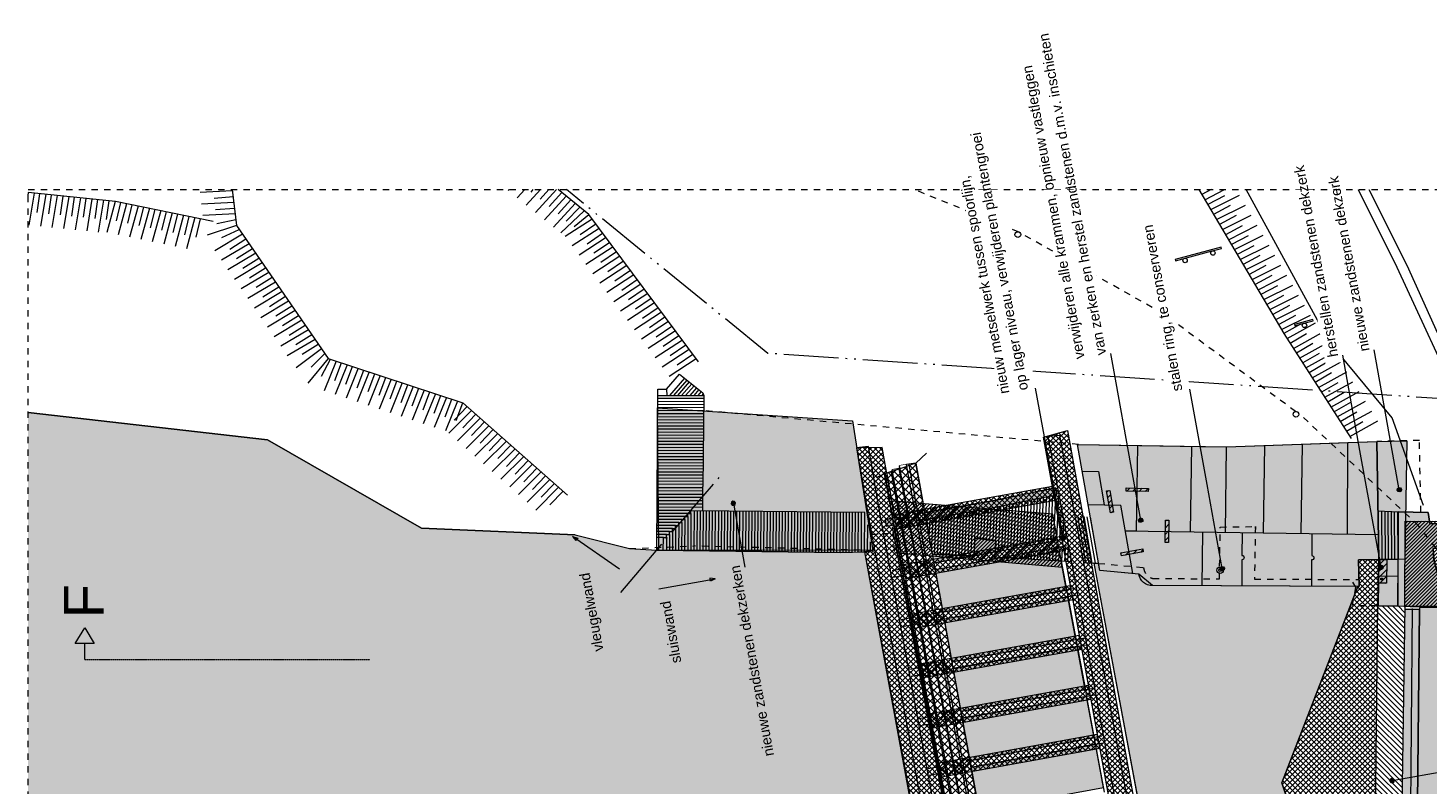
# Model space of a CAD drawing. Extents: x -251883 to 250656, y 0 to 909157.
# Tile 66 of 70: x -27250 to -5158, y 886815 to 898747. Entities that reach past the tile are written whole.
import ezdxf

# ---------------------------------------------------------------- set-up
doc = ezdxf.new("R2010")
doc.units = 0
doc.header["$MEASUREMENT"] = 0
for name, pattern in [('@L07DS2b', [6.3, 4, -1, 0.3, -1]), ('DASHDOT', [1250, 1000, -112.5, 25, -112.5]), ('DASHED', [200, 100, -100]), ('DIVIDE', [1250, 862.5, -112.5, 25, -112.5, 25, -112.5])]:
    doc.linetypes.add(name, pattern=pattern)
for name, color, linetype in [('A-0019-AFDEKVLAK', 1, 'Continuous'), ('A-0070-SYMBOOL', 8, 'Continuous'), ('A-0074--', 11, 'Continuous'), ('A-1100-TXT+MT-SO', 7, 'Continuous')]:
    doc.layers.add(name, color=color, linetype=linetype)
pattern_1 = [(45, (0, 0), (-28.284271, 28.284271), [])]
pattern_2 = [(45, (0, 0), (-49.497475, 49.497475), [])]
pattern_3 = [(45, (0, 0), (-42.426407, 42.426407), []), (135, (0, 0), (-42.426407, -42.426407), [])]

# ---------------------------------------------------------------- blocks, each defined once
blk = doc.blocks.new('M-MAATREGELEN_470')
at = {"linetype": 'Continuous', "lineweight": 5}
for color, points in [(111, [(-153904, 108524), (-159060, 108524), (-159060, 126005), (-155278, 125573), (-152849, 124179), (-150427, 124076), (-149570, 123858), (-149137, 123832), (-146232, 123798), (-145859, 123805), (-144483, 116415), (-145236, 116311), (-145189, 115926), (-145526, 115877), (-145580, 116259), (-148394, 115862), (-148414, 116001), (-148681, 115964), (-148792, 115808), (-149304, 115735), (-153031, 110030)]), (254, [(-145728, 123826), (-149105, 123832), (-149124, 126080), (-146049, 125876)]), (254, [(-137332, 123692), (-137745, 123686), (-137776, 125550), (-137304, 125558)]), (254, [(-145519, 124211), (-145534, 124320), (-143809, 124620), (-142838, 124818), (-142823, 124709), (-143105, 124655), (-143794, 124511)]), (254, [(-136884, 123862), (-136874, 123687), (-136677, 122927), (-137445, 122949), (-137439, 124440), (-136963, 124428), (-136939, 124257), (-135731, 124228), (-135645, 123863)]), (111, [(-144131, 123745), (-144119, 124021), (-143785, 123982), (-143793, 123807)]), (111, [(-144765, 123629), (-144790, 123768), (-144146, 123742)]), (111, [(-139276, 120164), (-138269, 117156), (-138223, 117014), (-138262, 116938), (-138698, 116933), (-140373, 116958), (-140977, 116967), (-140997, 116960), (-142239, 123629), (-142167, 123625), (-142147, 123512), (-141641, 123466), (-141530, 123455), (-141314, 123277), (-138076, 123260)]), (8, [(-137745, 123686), (-137439, 123690), (-137442, 122947), (-137760, 122954)]), (254, [(-137157, 117294), (-137415, 117294), (-137336, 122899), (-137104, 122896)]), (111, [(-137104, 122924), (-136677, 122927), (-135474, 117299), (-137157, 117294), (-137104, 122896)])]:
    blk.add_hatch(color=color, dxfattribs=at).paths.add_polyline_path(points, flags=0)
h = blk.add_hatch(dxfattribs=at)
h.set_pattern_fill('@AV093', color=154, style=0, pattern_type=0)
h.set_pattern_definition(pattern_2)
h.paths.add_polyline_path([(-141978, 124424), (-142040, 124769), (-141990, 124778), (-141928, 124433)], flags=0)
h = blk.add_hatch(dxfattribs=at)
h.set_pattern_fill('@AV093', color=154, style=0, pattern_type=0)
h.set_pattern_definition(pattern_2)
h.paths.add_polyline_path([(-141381, 124759), (-141731, 124765), (-141730, 124815), (-141380, 124809)], flags=0)
h = blk.add_hatch(dxfattribs=at)
h.set_pattern_fill('@AV093', color=154, style=0, pattern_type=0)
h.set_pattern_definition(pattern_2)
h.paths.add_polyline_path([(-141059, 124305), (-141064, 123955), (-141114, 123955), (-141109, 124305)], flags=0)
h = blk.add_hatch(dxfattribs=at)
h.set_pattern_fill('@AV106', color=231, style=0, pattern_type=0)
h.set_pattern_definition(pattern_1)
h.paths.add_polyline_path([(-137335, 122949), (-137330, 124292), (-124822, 124238), (-124825, 122895)], flags=0)
h = blk.add_hatch(dxfattribs=at)
h.set_pattern_fill('@AV093', color=154, style=0, pattern_type=0)
h.set_pattern_definition(pattern_2)
h.paths.add_polyline_path([(-141460, 123806), (-141804, 123744), (-141813, 123793), (-141469, 123855)], flags=0)
h = blk.add_hatch(dxfattribs=at)
h.set_pattern_fill('@AV065', color=51, style=0, pattern_type=0)
h.set_pattern_definition(pattern_3)
h.paths.add_polyline_path([(-137845, 116912), (-138188, 116916), (-138203, 116956), (-139276, 120164), (-138076, 123260), (-138056, 123260), (-138062, 123681), (-137745, 123686)], flags=0)
h = blk.add_hatch(dxfattribs=at)
h.set_pattern_fill('@AV093', color=154, style=0, pattern_type=0)
h.set_pattern_definition(pattern_2)
h.paths.add_polyline_path([(-137753, 123314), (-137745, 123687), (-137617, 123685), (-137625, 123312)], flags=0)
at = {"color": 7, "linetype": 'DASHED', "lineweight": 0}
blk.add_lwpolyline([(-159060, 108524), (-159060, 129524), (-104560, 129524), (-104560, 108524)], close=True, dxfattribs=at)
at = {"color": 9, "linetype": 'Continuous', "lineweight": 5}
for points in [[(-156137, 129022), (-157681, 129338), (-159060, 129476)], [(-159060, 129432), (-159054, 129476)], [(-158963, 129467), (-159046, 128964)], [(-155836, 129505), (-156344, 129478)], [(-155838, 129524), (-155771, 128959), (-154323, 126859), (-152196, 126159), (-150545, 124703)], [(-151468, 129524), (-151481, 129510)], [(-151219, 129524), (-151339, 129394)], [(-150970, 129524), (-151197, 129279)], [(-151119, 129486), (-151086, 129524)], [(-150721, 129524), (-151054, 129164)], [(-150977, 129371), (-150842, 129524)], [(-150834, 129256), (-150637, 129480)], [(-148481, 126807), (-150208, 129129), (-150694, 129524)], [(-140583, 129523), (-140582, 129524)], [(-140389, 129524), (-140537, 129445)], [(-140490, 129365), (-140178, 129524)], [(-158913, 129162), (-158871, 129458)], [(-158781, 129448), (-158864, 128946)], [(-158731, 129144), (-158689, 129439)], [(-158598, 129430), (-158682, 128928)], [(-158549, 129125), (-158507, 129421)], [(-158416, 129412), (-158499, 128909)], [(-158366, 129107), (-158324, 129403)], [(-158234, 129393), (-158317, 128891)], [(-158184, 129089), (-158142, 129384)], [(-158051, 129375), (-158134, 128873)], [(-158001, 129070), (-157960, 129366)], [(-157869, 129357), (-157952, 128855)], [(-157819, 129052), (-157777, 129348)], [(-157684, 129338), (-157817, 128847)], [(-157665, 129030), (-157593, 129320)], [(-157504, 129302), (-157637, 128810)], [(-157485, 128994), (-157414, 129284)], [(-157324, 129265), (-157458, 128774)], [(-157305, 128957), (-157234, 129247)], [(-155814, 129323), (-156323, 129296)], [(-156123, 129391), (-155825, 129414)], [(-150566, 129422), (-150912, 129048)], [(-150424, 129307), (-150770, 128933)], [(-150692, 129140), (-150495, 129364)], [(-150567, 129026), (-150353, 129249)], [(-140181, 129428), (-140444, 129287)], [(-140397, 129208), (-139943, 129438)], [(-140087, 129271), (-140350, 129129)], [(-140303, 129050), (-139849, 129280)], [(-157145, 129229), (-157278, 128737)], [(-157126, 128921), (-157055, 129210)], [(-156965, 129192), (-157099, 128701)], [(-156946, 128884), (-156875, 129174)], [(-156786, 129156), (-156919, 128664)], [(-156767, 128848), (-156695, 129137)], [(-156606, 129119), (-156739, 128628)], [(-156587, 128811), (-156516, 129101)], [(-156426, 129083), (-156560, 128591)], [(-156407, 128775), (-156336, 129064)], [(-155793, 129141), (-156301, 129114)], [(-156101, 129209), (-155803, 129232)], [(-156082, 128991), (-155782, 129050)], [(-150282, 129191), (-150653, 128842)], [(-150156, 129060), (-150583, 128783)], [(-150442, 128944), (-150210, 129133)], [(-139994, 129113), (-140257, 128971)], [(-140210, 128892), (-139756, 129123)], [(-155771, 128959), (-156234, 128803)], [(-155676, 128821), (-156112, 128559)], [(-155999, 128767), (-155727, 128896)], [(-150047, 128913), (-150474, 128636)], [(-150347, 128818), (-150101, 128986)], [(-150238, 128671), (-149992, 128839)], [(-139901, 128955), (-140164, 128813)], [(-140117, 128734), (-139663, 128965)], [(-140023, 128577), (-139569, 128807)], [(-155572, 128670), (-156008, 128408)], [(-155876, 128586), (-155623, 128745)], [(-155772, 128435), (-155519, 128594)], [(-149937, 128766), (-150365, 128489)], [(-149828, 128619), (-150255, 128342)], [(-150129, 128524), (-149882, 128692)], [(-139808, 128797), (-140070, 128656)], [(-139714, 128639), (-139977, 128498)], [(-139930, 128419), (-139476, 128649)], [(-155467, 128519), (-155904, 128258)], [(-155363, 128368), (-155800, 128107)], [(-155668, 128284), (-155415, 128443)], [(-149719, 128472), (-150146, 128195)], [(-150019, 128377), (-149773, 128545)], [(-149910, 128230), (-149664, 128398)], [(-139621, 128482), (-139884, 128340)], [(-139837, 128261), (-139383, 128491)], [(-155259, 128217), (-155696, 127956)], [(-155563, 128133), (-155311, 128292)], [(-155459, 127982), (-155207, 128142)], [(-149609, 128324), (-150036, 128048)], [(-149500, 128177), (-149927, 127901)], [(-149801, 128082), (-149554, 128251)], [(-139528, 128324), (-139790, 128182)], [(-139743, 128103), (-139289, 128334)], [(-139434, 128166), (-139697, 128025)], [(-139650, 127945), (-139196, 128176)], [(-155155, 128066), (-155592, 127805)], [(-155051, 127915), (-155488, 127654)], [(-155355, 127831), (-155103, 127991)], [(-149390, 128030), (-149818, 127753)], [(-149691, 127935), (-149445, 128104)], [(-149582, 127788), (-149336, 127957)], [(-139341, 128008), (-139604, 127867)], [(-139557, 127788), (-139103, 128018)], [(-154947, 127765), (-155384, 127503)], [(-155251, 127680), (-154999, 127840)], [(-149281, 127883), (-149708, 127606)], [(-149172, 127736), (-149599, 127459)], [(-149473, 127641), (-149226, 127809)], [(-139248, 127851), (-139511, 127709)], [(-139464, 127630), (-139010, 127860)], [(-154843, 127614), (-155280, 127352)], [(-155147, 127530), (-154895, 127689)], [(-155043, 127379), (-154791, 127538)], [(-149062, 127589), (-149490, 127312)], [(-149363, 127494), (-149117, 127662)], [(-149254, 127347), (-149008, 127515)], [(-154739, 127463), (-155176, 127201)], [(-154635, 127312), (-155072, 127051)], [(-154939, 127228), (-154687, 127387)], [(-148953, 127442), (-149380, 127165)], [(-148844, 127295), (-149271, 127018)], [(-149145, 127200), (-148898, 127368)], [(-139091, 127019), (-138646, 127265)], [(-154531, 127161), (-154968, 126900)], [(-154835, 127077), (-154583, 127236)], [(-154731, 126926), (-154479, 127086)], [(-148734, 127148), (-149162, 126871)], [(-149035, 127053), (-148789, 127221)], [(-148926, 126906), (-148680, 127074)], [(-138883, 127247), (-139141, 127097)], [(-138784, 127093), (-139042, 126942)], [(-138993, 126865), (-138547, 127111)], [(-154427, 127010), (-154828, 126709)], [(-154323, 126859), (-154646, 126469)], [(-154592, 126720), (-154375, 126935)], [(-154426, 126581), (-154285, 126847)], [(-154198, 126818), (-154389, 126346)], [(-148625, 127001), (-149052, 126724)], [(-148516, 126853), (-148943, 126577)], [(-148817, 126759), (-148570, 126927)], [(-138686, 126938), (-138943, 126788)], [(-138894, 126711), (-138448, 126957)], [(-154216, 126510), (-154111, 126790)], [(-154024, 126761), (-154215, 126289)], [(-154042, 126453), (-153937, 126732)], [(-153850, 126704), (-154040, 126231)], [(-153868, 126395), (-153763, 126675)], [(-153676, 126646), (-153866, 126174)], [(-153694, 126338), (-153589, 126618)], [(-138587, 126784), (-138845, 126634)], [(-138795, 126556), (-138349, 126802)], [(-138488, 126630), (-138746, 126479)], [(-138696, 126402), (-138250, 126648)], [(-153502, 126589), (-153692, 126117)], [(-153520, 126281), (-153415, 126560)], [(-153328, 126532), (-153518, 126059)], [(-153345, 126223), (-153241, 126503)], [(-153154, 126474), (-153344, 126002)], [(-153171, 126166), (-153067, 126445)], [(-152980, 126417), (-153170, 125944)], [(-152997, 126109), (-152892, 126388)], [(-138389, 126475), (-138647, 126325)], [(-138597, 126247), (-138152, 126493)], [(-152806, 126359), (-152996, 125887)], [(-152823, 126051), (-152718, 126331)], [(-152632, 126302), (-152822, 125830)], [(-152649, 125994), (-152544, 126273)], [(-152458, 126245), (-152648, 125772)], [(-152475, 125936), (-152370, 126216)], [(-152284, 126187), (-152474, 125715)], [(-152301, 125879), (-152196, 126159)], [(-138291, 126321), (-138548, 126170)], [(-138499, 126093), (-138053, 126339)], [(-138192, 126166), (-138450, 126016)], [(-138400, 125938), (-137954, 126184)], [(-152061, 126039), (-152421, 125680)], [(-152335, 125884), (-152129, 126099)], [(-152198, 125763), (-151992, 125978)], [(-138093, 126012), (-138351, 125861)], [(-138301, 125784), (-137855, 126030)], [(-151923, 125918), (-152284, 125558)], [(-151786, 125797), (-152146, 125437)], [(-152060, 125641), (-151854, 125857)], [(-151923, 125520), (-151717, 125736)], [(-137994, 125857), (-138252, 125707)], [(-138202, 125629), (-137757, 125876)], [(-151648, 125675), (-152009, 125316)], [(-151511, 125554), (-151871, 125195)], [(-151785, 125399), (-151579, 125615)], [(-151648, 125278), (-151442, 125493)], [(-151373, 125433), (-151734, 125073)], [(-151236, 125312), (-151596, 124952)], [(-151510, 125156), (-151304, 125372)], [(-144880, 125365), (-145050, 125208), (-145198, 125186), (-145306, 125167), (-145315, 125120), (-145423, 125100), (-145435, 125059), (-145543, 125039), (-145674, 124977)], [(-151098, 125190), (-151459, 124831)], [(-151373, 125035), (-151167, 125251)], [(-150961, 125069), (-151322, 124710)], [(-151236, 124914), (-151029, 125130)], [(-150823, 124948), (-151184, 124589)], [(-151098, 124793), (-150892, 125008)], [(-150686, 124827), (-151047, 124467)], [(-150961, 124671), (-150754, 124887)], [(-150823, 124550), (-150617, 124766)]]:
    blk.add_lwpolyline(points, dxfattribs=at)
at = {"color": 8, "linetype": 'Continuous', "lineweight": 5}
for points in [[(-138072, 129524), (-137460, 128300), (-136413, 126037), (-135888, 124274)], [(-137900, 129524), (-137299, 128333), (-136261, 126021), (-135734, 124265)], [(-149137, 123832), (-149122, 126374), (-148982, 126374), (-148778, 126610), (-148411, 126318), (-148394, 126276), (-148409, 124838)], [(-148982, 126374), (-148981, 126274)], [(-148700, 126548), (-148936, 126275)], [(-148662, 126518), (-148872, 126275)], [(-148624, 126488), (-148809, 126275)], [(-148587, 126458), (-148745, 126275)], [(-148549, 126428), (-148682, 126275)], [(-148512, 126398), (-148618, 126275)], [(-148400, 126229), (-149123, 126226), (-149123, 126226)], [(-149121, 126274), (-148394, 126276)], [(-148395, 126181), (-149119, 126177)], [(-148474, 126368), (-148554, 126276)], [(-148437, 126338), (-148491, 126276)], [(-148405, 126302), (-148427, 126276)], [(-155278, 125573), (-159060, 126005)], [(-148396, 126084), (-149124, 126080), (-149124, 126080)], [(-148397, 126036), (-149124, 126032), (-149124, 126032)], [(-148397, 125987), (-149124, 125983), (-149124, 125983)], [(-148398, 125939), (-149124, 125935), (-149124, 125935)], [(-148396, 126132), (-149118, 126129)], [(-148400, 125745), (-149126, 125741), (-149126, 125741)], [(-148398, 125890), (-149125, 125887), (-149125, 125887)], [(-148399, 125842), (-149125, 125838), (-149125, 125838)], [(-148399, 125793), (-149125, 125790), (-149125, 125790)], [(-150427, 124076), (-152849, 124179), (-155278, 125573)], [(-148402, 125551), (-149127, 125548), (-149127, 125548)], [(-148402, 125503), (-149127, 125499), (-149127, 125499)], [(-148400, 125697), (-149126, 125693), (-149126, 125693)], [(-148401, 125648), (-149126, 125645), (-149126, 125645)], [(-148401, 125600), (-149126, 125596), (-149126, 125596)], [(-142493, 124147), (-142778, 125645), (-142966, 125630)], [(-142147, 123512), (-142498, 125501)], [(-142147, 123512), (-142498, 125501)], [(-142481, 125501), (-140557, 125472), (-140145, 125466), (-138232, 125533)], [(-141745, 124140), (-141565, 124137), (-141545, 125487)], [(-139562, 124107), (-139542, 125488)], [(-138971, 124099), (-138950, 125509)], [(-138239, 124088), (-138232, 125533)], [(-138232, 125533), (-137776, 125550), (-137760, 124453), (-137439, 124440), (-137445, 122949), (-137760, 122954), (-137745, 123686), (-138062, 123681)], [(-148403, 125406), (-149128, 125402), (-149128, 125402)], [(-148404, 125358), (-149128, 125354), (-149128, 125354)], [(-148404, 125309), (-149128, 125306), (-149128, 125306)], [(-148403, 125455), (-149127, 125451), (-149127, 125451)], [(-140715, 124124), (-140695, 125474)], [(-140165, 124116), (-140145, 125466)], [(-148407, 125067), (-149130, 125063), (-149130, 125063)], [(-148405, 125261), (-149129, 125257), (-149129, 125257)], [(-148405, 125212), (-149129, 125209), (-149129, 125209)], [(-148406, 125164), (-149129, 125160), (-149129, 125160)], [(-148406, 125116), (-149129, 125112), (-149129, 125112)], [(-142424, 125081), (-142169, 125077)], [(-142169, 125077), (-142076, 124550)], [(-148408, 124922), (-149131, 124918), (-149131, 124918)], [(-148409, 124874), (-149131, 124870), (-149131, 124870)], [(-148407, 125019), (-149130, 125015), (-149130, 125015)], [(-148408, 124970), (-149130, 124967), (-149130, 124967)], [(-148000, 124451), (-148413, 124456), (-148409, 124838)], [(-148410, 124769), (-149132, 124767)], [(-149132, 124716), (-148410, 124716)], [(-148411, 124664), (-149132, 124664)], [(-148411, 124611), (-149132, 124613)], [(-148409, 124820), (-149131, 124819)], [(-145534, 124320), (-143809, 124620), (-143120, 124764), (-142838, 124818)], [(-145534, 124320), (-143809, 124620), (-143120, 124764), (-142838, 124818)], [(-145519, 124211), (-143794, 124511), (-143105, 124655), (-142823, 124709)], [(-148599, 124414), (-149134, 124414)], [(-148412, 124559), (-149133, 124562)], [(-148413, 124505), (-149133, 124512), (-149133, 124512)], [(-148598, 124462), (-149133, 124462)], [(-148647, 124366), (-148647, 124414), (-148599, 124414)], [(-148599, 124414), (-148602, 123828)], [(-148599, 124414), (-148598, 124462), (-148413, 124456)], [(-148550, 124460), (-148554, 123828)], [(-148502, 124460), (-148506, 123827)], [(-148454, 124459), (-148459, 123827)], [(-148406, 124456), (-148411, 123827)], [(-148358, 124455), (-148363, 123826)], [(-148310, 124455), (-148315, 123826)], [(-148262, 124454), (-148267, 123826)], [(-148214, 124454), (-148219, 123825)], [(-148166, 124453), (-148171, 123825)], [(-148118, 124453), (-148123, 123825)], [(-148070, 124452), (-148074, 123824)], [(-148022, 124452), (-148026, 123824)], [(-145856, 124429), (-148000, 124451)], [(-147974, 124451), (-147978, 123823)], [(-147926, 124451), (-147930, 123823)], [(-147878, 124450), (-147882, 123823)], [(-147830, 124450), (-147835, 123822)], [(-147782, 124449), (-147787, 123822)], [(-147734, 124449), (-147739, 123822)], [(-147686, 124448), (-147691, 123821)], [(-147638, 124448), (-147643, 123821)], [(-147590, 124447), (-147595, 123820)], [(-147542, 124447), (-147547, 123820)], [(-147494, 124446), (-147499, 123820)], [(-147446, 124446), (-147451, 123819)], [(-147398, 124445), (-147403, 123819)], [(-147350, 124445), (-147355, 123819)], [(-147302, 124444), (-147307, 123818)], [(-147254, 124444), (-147259, 123818)], [(-147206, 124443), (-147211, 123817)], [(-147158, 124443), (-147163, 123817)], [(-147110, 124442), (-147115, 123817)], [(-147062, 124442), (-147067, 123816)], [(-147014, 124441), (-147019, 123816)], [(-146966, 124440), (-146971, 123816)], [(-146918, 124440), (-146923, 123815)], [(-146870, 124439), (-146875, 123815)], [(-146822, 124439), (-146827, 123814)], [(-146774, 124438), (-146779, 123814)], [(-146726, 124438), (-146731, 123814)], [(-146678, 124437), (-146683, 123813)], [(-146630, 124437), (-146635, 123813)], [(-146582, 124436), (-146587, 123813)], [(-146534, 124436), (-146539, 123812)], [(-146486, 124435), (-146491, 123812)], [(-146438, 124435), (-146443, 123812)], [(-146390, 124434), (-146395, 123811)], [(-146342, 124434), (-146347, 123811)], [(-146294, 124433), (-146299, 123810)], [(-146246, 124433), (-146251, 123810)], [(-146198, 124432), (-146203, 123810)], [(-146150, 124432), (-146155, 123809)], [(-146102, 124431), (-146107, 123809)], [(-146054, 124431), (-146059, 123809)], [(-146006, 124430), (-146011, 123808)], [(-145958, 124430), (-145963, 123808)], [(-145910, 124429), (-145915, 123807)], [(-145862, 124429), (-145867, 123807)], [(-142331, 124553), (-141816, 124546)], [(-141626, 123464), (-141816, 124546)], [(-137760, 124453), (-137745, 123686)], [(-137689, 123686), (-137696, 124451)], [(-137639, 123687), (-137646, 124450)], [(-137589, 123688), (-137596, 124448)], [(-137539, 123689), (-137546, 124447)], [(-137489, 123689), (-137496, 124445)], [(-137439, 123690), (-137446, 124443)], [(-137439, 124440), (-136963, 124428), (-136939, 124257), (-135731, 124228), (-135645, 123863), (-136884, 123862), (-136877, 123699), (-136677, 122927), (-137445, 122949)], [(-148791, 124271), (-149135, 124270)], [(-148840, 124224), (-149135, 124224)], [(-148888, 124176), (-149135, 124176)], [(-148695, 124367), (-149134, 124366)], [(-148743, 124319), (-149134, 124318)], [(-148888, 124128), (-148888, 124176), (-148840, 124176)], [(-148840, 124176), (-148842, 123830)], [(-148840, 124176), (-148840, 124224), (-148792, 124223)], [(-148792, 124223), (-148794, 123830)], [(-148792, 124223), (-148791, 124271), (-148744, 124271)], [(-148744, 124271), (-148746, 123829)], [(-148744, 124271), (-148743, 124319), (-148695, 124319)], [(-148695, 124319), (-148698, 123829)], [(-148695, 124319), (-148695, 124367), (-148647, 124366)], [(-148647, 124366), (-148650, 123829)], [(-145815, 124233), (-145819, 123807)], [(-144876, 124243), (-144872, 124324)], [(-142365, 123637), (-142494, 124376)], [(-142315, 123634), (-142445, 124371)], [(-142266, 123631), (-142395, 124367)], [(-142217, 123628), (-142346, 124362)], [(-142147, 123512), (-142296, 124357)], [(-142147, 123512), (-142296, 124357)], [(-142147, 123512), (-142296, 124357)], [(-139692, 124178), (-139691, 124207)], [(-150427, 124076), (-149570, 123858)], [(-148985, 124080), (-149136, 124080)], [(-149033, 124033), (-149136, 124033)], [(-148936, 124128), (-149135, 124128)], [(-149035, 123831), (-149033, 124033), (-148985, 124032)], [(-148985, 124032), (-148986, 123831)], [(-148985, 124032), (-148985, 124080), (-148937, 124080)], [(-148937, 124080), (-148938, 123831)], [(-148937, 124080), (-148936, 124128), (-148888, 124128)], [(-148888, 124128), (-148891, 123831)], [(-145769, 123964), (-145771, 123806)], [(-141745, 124140), (-137752, 124080)], [(-140533, 123273), (-140520, 124122)], [(-146232, 123798), (-149137, 123832)], [(-145725, 123806), (-146232, 123798)], [(-142399, 123639), (-142167, 123625)], [(-138062, 123681), (-138056, 123260)], [(-137745, 123686), (-137748, 123638), (-137749, 123638)], [(-137745, 123686), (-137439, 123690)], [(-137750, 123426), (-137443, 123425)], [(-138076, 123260), (-139276, 120164), (-138869, 118977)], [(-137760, 122954), (-137822, 117293)], [(-137822, 117293), (-137415, 117294), (-137335, 122949)], [(-137337, 122849), (-137761, 122848)], [(-137336, 122899), (-137760, 122898)], [(-137445, 122949), (-137335, 122949)], [(-137260, 117294), (-137210, 122912)], [(-137157, 117294), (-137104, 122896)], [(-137339, 122699), (-137763, 122698)], [(-137340, 122649), (-137763, 122648)], [(-137338, 122799), (-137762, 122798)], [(-137338, 122749), (-137762, 122748)], [(-137343, 122399), (-137766, 122398)], [(-137342, 122499), (-137765, 122498)], [(-137342, 122449), (-137765, 122448)], [(-137340, 122599), (-137764, 122598)], [(-137341, 122549), (-137764, 122548)], [(-137345, 122248), (-137768, 122248)], [(-137346, 122198), (-137768, 122198)], [(-137344, 122348), (-137767, 122348)], [(-137344, 122298), (-137767, 122298)], [(-137348, 122048), (-137770, 122048)], [(-137349, 121998), (-137770, 121998)], [(-137347, 122148), (-137769, 122148)], [(-137347, 122098), (-137769, 122098)], [(-137352, 121798), (-137773, 121797)], [(-137352, 121748), (-137773, 121747)], [(-137351, 121848), (-137772, 121847)], [(-137349, 121948), (-137771, 121948)], [(-137350, 121898), (-137771, 121897)], [(-137354, 121598), (-137775, 121597)], [(-137355, 121548), (-137775, 121547)], [(-137353, 121698), (-137774, 121697)], [(-137354, 121648), (-137774, 121647)], [(-137358, 121348), (-137778, 121347)], [(-137359, 121298), (-137778, 121297)], [(-137357, 121398), (-137777, 121397)], [(-137356, 121498), (-137776, 121497)], [(-137356, 121448), (-137776, 121447)], [(-137361, 121147), (-137780, 121147)], [(-137361, 121097), (-137780, 121097)], [(-137359, 121247), (-137779, 121247)], [(-137360, 121197), (-137779, 121197)], [(-137365, 120847), (-137783, 120847)], [(-137363, 120947), (-137782, 120947)], [(-137364, 120897), (-137782, 120897)], [(-137362, 121047), (-137781, 121047)], [(-137363, 120997), (-137781, 120997)], [(-137367, 120697), (-137785, 120696)], [(-137368, 120647), (-137785, 120646)], [(-137366, 120797), (-137784, 120796)], [(-137366, 120747), (-137784, 120746)], [(-137370, 120497), (-137787, 120496)], [(-137370, 120447), (-137787, 120446)], [(-137368, 120597), (-137786, 120596)], [(-137369, 120547), (-137786, 120546)], [(-141979, 120284), (-140983, 114904)], [(-137373, 120247), (-137790, 120246)], [(-137374, 120196), (-137790, 120196)], [(-137373, 120297), (-137789, 120296)], [(-137371, 120397), (-137788, 120396)], [(-137372, 120347), (-137788, 120346)], [(-137375, 120146), (-137791, 120146)]]:
    blk.add_lwpolyline(points, dxfattribs=at)
at = {"color": 111, "linetype": 'Continuous', "lineweight": 5}
for points in [[(-159060, 126005), (-155278, 125573), (-152849, 124179), (-150427, 124076), (-149570, 123858), (-149137, 123832), (-146232, 123798), (-145859, 123805)], [(-145859, 123805), (-144483, 116415), (-145236, 116311), (-145189, 115926), (-145526, 115877), (-145580, 116259), (-148394, 115862), (-148414, 116001), (-148681, 115964), (-148792, 115808), (-149304, 115735), (-153031, 110030), (-153904, 108524)]]:
    blk.add_lwpolyline(points, dxfattribs=at)
at = {"color": 8, "linetype": 'Continuous', "lineweight": 5}
for points in [[(-145728, 123826), (-149105, 123832), (-149124, 126080), (-146049, 125876)], [(-137332, 123692), (-137745, 123686), (-137776, 125550), (-137304, 125558)], [(-137335, 122949), (-137330, 124292), (-124822, 124238), (-124825, 122895)], [(-137760, 122954), (-137442, 122947), (-137439, 123690), (-137745, 123686)], [(-137710, 123538), (-137709, 123563), (-137684, 123563), (-137685, 123538)], [(-137713, 123366), (-137713, 123391), (-137688, 123390), (-137688, 123365)]]:
    blk.add_lwpolyline(points, close=True, dxfattribs=at)
at = {"color": 8, "linetype": 'DASHED', "lineweight": 5}
for points in [[(-142481, 125501), (-148397, 126036)], [(-137080, 124431), (-137103, 125566), (-137776, 125550)], [(-149569, 123858), (-148551, 123900)], [(-145728, 123826), (-148551, 123900)], [(-137760, 122954), (-138159, 122959), (-138106, 123249), (-138156, 123331)]]:
    blk.add_lwpolyline(points, dxfattribs=at)
at = {"color": 251, "linetype": 'DASHDOT', "lineweight": 5}
blk.add_lwpolyline([(-149707, 123168), (-148111, 125028)], dxfattribs=at)
at = {"color": 254, "linetype": 'Continuous', "lineweight": 5}
for points in [[(-143794, 124511), (-143105, 124655), (-142823, 124709), (-142838, 124818), (-143809, 124620), (-145534, 124320), (-145519, 124211)], [(-135645, 123863), (-135731, 124228), (-136939, 124257), (-136963, 124428), (-137439, 124440), (-137445, 122949), (-136677, 122927), (-136874, 123687), (-136884, 123862)], [(-137104, 122896), (-137336, 122899), (-137415, 117294), (-137157, 117294)]]:
    blk.add_lwpolyline(points, close=True, dxfattribs=at)
at = {"color": 154, "linetype": 'Continuous', "lineweight": 5}
for points in [[(-141978, 124424), (-142040, 124769), (-141990, 124778), (-141928, 124433)], [(-141381, 124759), (-141731, 124765), (-141730, 124815), (-141380, 124809)], [(-141059, 124305), (-141064, 123955), (-141114, 123955), (-141109, 124305)], [(-141460, 123806), (-141804, 123744), (-141813, 123793), (-141469, 123855)], [(-137753, 123314), (-137745, 123687), (-137617, 123685), (-137625, 123312)]]:
    blk.add_lwpolyline(points, close=True, dxfattribs=at)
at = {"color": 8, "linetype": 'DASHED', "lineweight": 5}
blk.add_lwpolyline([(-142167, 123625), (-141456, 123559, 0.324876), (-141308, 123387), (-140260, 123381), (-140245, 124198), (-139691, 124207), (-139706, 123378), (-138057, 123370)], format="xyb", dxfattribs=at)
at = {"color": 251, "linetype": 'Continuous', "lineweight": 5}
for points in [[(-149724, 123535), (-150467, 124051), (-150386, 124025), (-150397, 124003)], [(-149724, 123535), (-150467, 124051), (-150414, 123984), (-150397, 124003)], [(-149107, 123223), (-148217, 123383), (-148301, 123393), (-148300, 123368)], [(-149107, 123223), (-148217, 123383), (-148292, 123344), (-148300, 123368)]]:
    blk.add_lwpolyline(points, dxfattribs=at)
at = {"color": 111, "linetype": 'Continuous', "lineweight": 5}
for points in [[(-144131, 123745), (-144119, 124021), (-143785, 123982), (-143793, 123807)], [(-144765, 123629), (-144790, 123768), (-144146, 123742)], [(-138076, 123260), (-141314, 123277), (-141530, 123455), (-141641, 123466), (-142147, 123512), (-142167, 123625), (-142239, 123629), (-140997, 116960), (-140977, 116967), (-140373, 116958), (-138698, 116933), (-138262, 116938), (-138223, 117014), (-138269, 117156), (-139276, 120164)], [(-137104, 122896), (-137157, 117294), (-135474, 117299), (-136677, 122927), (-137104, 122924)]]:
    blk.add_lwpolyline(points, close=True, dxfattribs=at)
at = {"color": 8, "linetype": 'Continuous', "lineweight": 5}
for points in [[(-139902, 124112), (-139904, 123752, -0.999342), (-139904, 123682), (-139906, 123267)], [(-138801, 124096), (-138803, 123749, -0.999342), (-138804, 123679), (-138806, 123264)], [(-138056, 123260), (-141314, 123277, -0.406184), (-141530, 123455), (-142147, 123512)]]:
    blk.add_lwpolyline(points, format="xyb", dxfattribs=at)
at = {"color": 2, "linetype": 'Continuous', "lineweight": 5}
blk.add_lwpolyline([(-137845, 116912), (-138188, 116916), (-138203, 116956), (-139276, 120164), (-138076, 123260), (-138056, 123260), (-138062, 123681), (-137745, 123686)], close=True, dxfattribs=at)
at = {"color": 8, "linetype": 'Continuous', "lineweight": 5}
for centre, radius in [((-143440, 128814), 45), ((-141166, 127526), 45), ((-139051, 125978), 45), ((-140248, 123518), 50), ((-140248, 123518), 20)]:
    blk.add_circle(centre, radius, dxfattribs=at)
at = {"layer": 'A-0070-SYMBOOL', "color": 8, "linetype": 'Continuous', "lineweight": 5}
for points in [[(-137420, 124787), (-137547, 125494), (-137818, 126998)], [(-147929, 124573), (-147831, 124032), (-147747, 123564)]]:
    blk.add_lwpolyline(points, dxfattribs=at)
for points in [[(-147923, 124538), (-147900, 124553), (-147894, 124579), (-147909, 124602), (-147935, 124607), (-147958, 124593), (-147963, 124567), (-147949, 124544)], [(-137426, 124822), (-137400, 124816), (-137385, 124793), (-137391, 124767), (-137414, 124753), (-137440, 124758), (-137454, 124781), (-137448, 124807)], [(-137424, 124812), (-137406, 124808), (-137395, 124792), (-137399, 124773), (-137415, 124763), (-137434, 124767), (-137444, 124783), (-137440, 124801)], [(-137422, 124802), (-137411, 124800), (-137405, 124790), (-137407, 124779), (-137417, 124772), (-137428, 124775), (-137435, 124785), (-137432, 124796)], [(-137421, 124792), (-137417, 124791), (-137415, 124788), (-137416, 124784), (-137419, 124782), (-137423, 124783), (-137425, 124786), (-137424, 124790)], [(-147924, 124548), (-147908, 124559), (-147904, 124577), (-147915, 124593), (-147933, 124597), (-147949, 124587), (-147953, 124568), (-147943, 124552)], [(-147926, 124558), (-147917, 124564), (-147914, 124575), (-147920, 124585), (-147932, 124588), (-147941, 124581), (-147944, 124570), (-147937, 124560)], [(-147928, 124568), (-147925, 124570), (-147924, 124574), (-147926, 124577), (-147930, 124578), (-147933, 124576), (-147934, 124572), (-147932, 124569)], [(-141505, 124342), (-141479, 124336), (-141465, 124313), (-141470, 124287), (-141493, 124273), (-141519, 124278), (-141534, 124301), (-141528, 124327)], [(-141504, 124332), (-141485, 124328), (-141475, 124312), (-141479, 124293), (-141495, 124283), (-141514, 124287), (-141524, 124303), (-141520, 124321)], [(-141502, 124322), (-141491, 124320), (-141484, 124310), (-141487, 124299), (-141497, 124292), (-141508, 124295), (-141514, 124305), (-141512, 124316)], [(-141500, 124312), (-141496, 124311), (-141494, 124308), (-141495, 124304), (-141498, 124302), (-141502, 124303), (-141504, 124306), (-141503, 124310)], [(-140221, 123578), (-140195, 123573), (-140180, 123550), (-140186, 123524), (-140209, 123509), (-140235, 123515), (-140249, 123538), (-140244, 123564)], [(-140219, 123568), (-140201, 123564), (-140190, 123548), (-140194, 123530), (-140210, 123519), (-140229, 123523), (-140240, 123539), (-140235, 123558)], [(-140218, 123559), (-140206, 123556), (-140200, 123546), (-140203, 123535), (-140212, 123529), (-140223, 123531), (-140230, 123541), (-140227, 123552)], [(-140216, 123549), (-140212, 123548), (-140210, 123545), (-140211, 123541), (-140214, 123539), (-140218, 123540), (-140220, 123543), (-140219, 123547)], [(-137715, 123598), (-137689, 123592), (-137675, 123570), (-137681, 123543), (-137703, 123529), (-137729, 123535), (-137744, 123557), (-137738, 123583)], [(-137714, 123588), (-137695, 123584), (-137685, 123568), (-137689, 123549), (-137705, 123539), (-137724, 123543), (-137734, 123559), (-137730, 123578)], [(-137712, 123578), (-137701, 123576), (-137694, 123566), (-137697, 123555), (-137707, 123549), (-137718, 123551), (-137724, 123561), (-137722, 123572)], [(-137710, 123568), (-137706, 123567), (-137704, 123564), (-137705, 123561), (-137708, 123558), (-137712, 123559), (-137714, 123563), (-137713, 123566)]]:
    blk.add_lwpolyline(points, close=True, dxfattribs=at)
at = {"layer": 'A-0074--', "color": 11, "linetype": 'Continuous', "lineweight": 9}
blk.add_lwpolyline([(-158164, 122109), (-158164, 122359), (-158314, 122359), (-158164, 122609), (-158014, 122359), (-158164, 122359)], dxfattribs=at)
at = {"layer": 'A-0074--', "color": 11, "linetype": '@L07DS2b', "lineweight": 9}
blk.add_lwpolyline([(-158164, 122109), (-153664, 122108)], dxfattribs=at)
at = {"layer": 'A-0070-SYMBOOL', "color": 7, "linetype": 'Continuous', "attachment_point": 7, "line_spacing_factor": 0.933333}
for s, insert, char_height, rotation in [('{\\fArial|b0|i0|c12|p0;nieuwe zandstenen dekzerken}', (-147285, 120597), 162, 100.2), ('{\\fArial|b0|i0|c12|p0;F}', (-157864, 122759), 630, 89.9807)]:
    blk.add_mtext(s, dxfattribs=dict(at, insert=insert, char_height=char_height, rotation=rotation))
at = {"layer": 'A-1100-TXT+MT-SO', "color": 7, "linetype": 'Continuous', "char_height": 162, "attachment_point": 7, "rotation": 100.2, "line_spacing_factor": 0.933333}
for s, insert in [('{\\fArial|b0|i0|c12|p0;vleugelwand}', (-149930, 122259)), ('{\\fArial|b0|i0|c12|p0;sluiswand}', (-148747, 122066))]:
    blk.add_mtext(s, dxfattribs=dict(at, insert=insert))
at = {"linetype": 'Continuous'}
blk.add_wipeout([(-137415, 117294), (-137822, 117293), (-137760, 122954), (-137335, 122949)], dxfattribs=at)
for points in [[(-140232, 128616), (-140226, 128596), (-140951, 128402), (-140956, 128422)], [(-138786, 127473), (-138781, 127454), (-139071, 127376), (-139076, 127395)], [(-142519, 123120), (-145264, 122624), (-145284, 122732), (-142538, 123228)], [(-145142, 121955), (-142381, 122449), (-142361, 122341), (-145123, 121846)], [(-145000, 121178), (-142243, 121658), (-142224, 121549), (-144981, 121069)], [(-144857, 120390), (-142112, 120902), (-142091, 120793), (-144837, 120282)]]:
    blk.add_wipeout(points, dxfattribs=at).dxf.layer = 'A-0019-AFDEKVLAK'
at = {"linetype": 'Continuous', "lineweight": 5}
for color, points in [(8, [(-142498, 125501), (-142481, 125501), (-140145, 125466), (-137776, 125550), (-137745, 123686), (-138062, 123681), (-138056, 123260), (-141314, 123277, -0.406284), (-141530, 123455), (-142147, 123512)]), (111, [(-144746, 123523), (-143808, 123692), (-143674, 123716), (-142756, 123660), (-142671, 123204), (-144626, 122861)]), (111, [(-144605, 122745), (-142651, 123096), (-142525, 122425), (-144484, 122073)]), (111, [(-144464, 121964), (-142504, 122315), (-142376, 121634), (-144343, 121292)]), (111, [(-144324, 121184), (-142355, 121526), (-142235, 120879), (-144202, 120512)]), (111, [(-144060, 119723), (-144183, 120404), (-142215, 120770), (-142087, 120086)])]:
    blk.add_hatch(color=color, dxfattribs=at).paths.add_polyline_path(points, flags=0)
h = blk.add_hatch(dxfattribs=at)
h.set_pattern_fill('@AV060m', color=1, style=0, pattern_type=0)
h.set_pattern_definition([(135, (0, 0), (-42.426407, -42.426407), [])])
h.paths.add_polyline_path([(-137415, 117294), (-137822, 117293), (-137760, 122954), (-137335, 122949)], flags=0)
at = {"color": 1, "linetype": 'DIVIDE', "lineweight": 18}
blk.add_lwpolyline([(-120566, 129524), (-123822, 125350), (-147386, 126940), (-150562, 129524)], dxfattribs=at)
at = {"color": 251, "linetype": 'DASHED', "lineweight": 5}
blk.add_lwpolyline([(-136701, 123609), (-136724, 123711), (-137114, 124215), (-139020, 126010), (-139058, 126022), (-141147, 127567), (-143433, 128858), (-145073, 129524)], dxfattribs=at)
at = {"color": 9, "linetype": 'Continuous', "lineweight": 5}
for points in [[(-140584, 129524), (-139240, 127251), (-138181, 125596)], [(-139370, 127472), (-138916, 127703)], [(-139154, 127693), (-139417, 127552)], [(-139061, 127535), (-139324, 127394)], [(-139277, 127315), (-138823, 127545)], [(-138982, 127402), (-139240, 127251)], [(-139190, 127174), (-138744, 127420)]]:
    blk.add_lwpolyline(points, dxfattribs=at)
at = {"color": 8, "linetype": 'Continuous', "lineweight": 5}
for points in [[(-137036, 124538), (-137531, 125920), (-138521, 127116), (-139838, 129524)], [(-140983, 114904), (-140806, 114932), (-141790, 120332), (-142493, 124147)], [(-142239, 123629), (-141004, 116998)], [(-142538, 123228), (-145284, 122732)], [(-142519, 123120), (-145264, 122624)], [(-145142, 121955), (-142381, 122449)], [(-145123, 121846), (-142361, 122341)], [(-145000, 121178), (-142243, 121658)], [(-144981, 121069), (-142224, 121549)], [(-142074, 120014), (-142364, 121573)], [(-144857, 120390), (-142112, 120902)], [(-144837, 120282), (-142091, 120793)]]:
    blk.add_lwpolyline(points, dxfattribs=at)
for points in [[(-140371, 128558), (-140226, 128596), (-140232, 128616), (-140956, 128422), (-140951, 128402)], [(-138926, 127415), (-138781, 127454), (-138786, 127473), (-139076, 127395), (-139071, 127376)]]:
    blk.add_lwpolyline(points, close=True, dxfattribs=at)
blk.add_lwpolyline([(-142498, 125501), (-142481, 125501), (-140145, 125466), (-137776, 125550), (-137745, 123686), (-138062, 123681), (-138056, 123260), (-141314, 123277, -0.406284), (-141530, 123455), (-142147, 123512)], format="xyb", close=True, dxfattribs=at)
at = {"color": 111, "linetype": 'Continuous', "lineweight": 5}
for points in [[(-144626, 122861), (-142671, 123204), (-142756, 123660), (-143674, 123716), (-143808, 123692), (-144746, 123523)], [(-144484, 122073), (-142525, 122425), (-142651, 123096), (-144605, 122745)], [(-144343, 121292), (-142376, 121634), (-142504, 122315), (-144464, 121964)], [(-144202, 120512), (-142235, 120879), (-142355, 121526), (-144324, 121184)], [(-142087, 120086), (-142215, 120770), (-144183, 120404), (-144060, 119723)]]:
    blk.add_lwpolyline(points, close=True, dxfattribs=at)
at = {"color": 1, "linetype": 'Continuous', "lineweight": 5}
blk.add_lwpolyline([(-137415, 117294), (-137822, 117293), (-137760, 122954), (-137335, 122949)], close=True, dxfattribs=at)
at = {"color": 251, "linetype": 'Continuous', "lineweight": 5}
for centre in [(-140801, 128406), (-140362, 128524), (-138917, 127381)]:
    blk.add_circle(centre, 35, dxfattribs=at)
at = {"layer": 'A-0070-SYMBOOL', "color": 8, "linetype": 'Continuous', "lineweight": 5}
for points in [[(-137527, 120162), (-137504, 120176), (-137499, 120202), (-137513, 120225), (-137539, 120231), (-137562, 120216), (-137568, 120190), (-137553, 120168)], [(-137529, 120172), (-137513, 120182), (-137508, 120201), (-137519, 120217), (-137538, 120221), (-137554, 120211), (-137558, 120192), (-137547, 120176)], [(-137530, 120182), (-137521, 120188), (-137518, 120199), (-137525, 120209), (-137536, 120211), (-137545, 120205), (-137548, 120194), (-137542, 120184)], [(-137532, 120191), (-137529, 120193), (-137528, 120197), (-137530, 120200), (-137534, 120201), (-137537, 120199), (-137538, 120195), (-137536, 120192)]]:
    blk.add_lwpolyline(points, close=True, dxfattribs=at)
blk.add_lwpolyline([(-137533, 120196), (-136644, 120356), (-136599, 120110)], dxfattribs=at)
at = {"linetype": 'Continuous'}
for points in [[(-144318, 129524), (-143723, 129524), (-143144, 126306), (-143720, 126202)], [(-143032, 129524), (-142438, 129524), (-141952, 126823), (-142528, 126719)], [(-139079, 129524), (-138782, 129524), (-138294, 126812), (-138582, 126760)], [(-140709, 126291), (-140997, 126239), (-141491, 128983), (-141203, 129034)], [(-142660, 123901), (-145406, 123401), (-145425, 123509), (-142680, 124009)]]:
    blk.add_wipeout(points, dxfattribs=at).dxf.layer = 'A-0019-AFDEKVLAK'
at = {"linetype": 'Continuous', "lineweight": 5}
h = blk.add_hatch(dxfattribs=at)
h.set_pattern_fill('@AV065', color=51, style=0, pattern_type=0)
h.set_pattern_definition(pattern_3)
h.paths.add_polyline_path([(-140676, 114707), (-141046, 114673), (-143035, 125617), (-142658, 125724)], flags=0)
at = {"color": 2, "linetype": 'Continuous', "lineweight": 5}
blk.add_lwpolyline([(-140676, 114707), (-141046, 114673), (-143035, 125617), (-142658, 125724)], close=True, dxfattribs=at)
at = {"color": 8, "linetype": 'Continuous', "lineweight": 5}
for points in [[(-142966, 125630), (-142621, 123785)], [(-143356, 123915), (-143323, 124609)], [(-143308, 123924), (-143275, 124619)], [(-143259, 123933), (-143226, 124629)], [(-143211, 123942), (-143178, 124640)], [(-143162, 123951), (-143130, 124650)], [(-143114, 123960), (-143081, 124659)], [(-143066, 123968), (-143033, 124668)], [(-143017, 123977), (-142984, 124677)], [(-142969, 123986), (-142936, 124686)], [(-142921, 123995), (-142888, 124695)], [(-142872, 124004), (-142839, 124703)], [(-142824, 124012), (-142792, 124697)], [(-144563, 123759), (-144533, 124384)], [(-144515, 123757), (-144485, 124393)], [(-144467, 123755), (-144437, 124399)], [(-144419, 123753), (-144388, 124408)], [(-144371, 123751), (-144340, 124417)], [(-144323, 123759), (-144291, 124426)], [(-144275, 123767), (-144243, 124434)], [(-144226, 123776), (-144195, 124442)], [(-144178, 123785), (-144146, 124450)], [(-144119, 124021), (-144098, 124458)], [(-144071, 124015), (-144050, 124467)], [(-144023, 124010), (-144001, 124475)], [(-143976, 124004), (-143953, 124484)], [(-143928, 123998), (-143905, 124492)], [(-143880, 123993), (-143856, 124500)], [(-143832, 123987), (-143808, 124509)], [(-143785, 123982), (-143759, 124518)], [(-143743, 123845), (-143711, 124529)], [(-143695, 123854), (-143662, 124539)], [(-143646, 123863), (-143614, 124549)], [(-143598, 123871), (-143566, 124559)], [(-143550, 123880), (-143517, 124569)], [(-143501, 123889), (-143469, 124579)], [(-143453, 123898), (-143420, 124589)], [(-143404, 123907), (-143372, 124599)], [(-142775, 124021), (-142753, 124492)], [(-144046, 116825), (-144554, 119535), (-144712, 120403), (-145418, 124203)], [(-144838, 124032), (-144824, 124332)], [(-144800, 123821), (-144775, 124341)], [(-144754, 123767), (-144727, 124349)], [(-144706, 123765), (-144678, 124358)], [(-144658, 123763), (-144630, 124366)], [(-144611, 123761), (-144582, 124375)], [(-142727, 124030), (-142715, 124287)], [(-142680, 124009), (-145425, 123509)], [(-142596, 123651), (-143797, 123723), (-143785, 123982), (-144119, 124021), (-144132, 123742), (-144790, 123768)], [(-142678, 124057), (-142677, 124083)], [(-145849, 123753), (-145767, 123310), (-144546, 116750), (-144431, 116132)], [(-142660, 123901), (-145406, 123401)], [(-143659, 123715), (-143658, 123720)], [(-143462, 123703), (-143461, 123725)], [(-143414, 123700), (-143412, 123734)], [(-143367, 123697), (-143364, 123743)], [(-143319, 123695), (-143316, 123751)], [(-143271, 123692), (-143267, 123760)], [(-143224, 123689), (-143219, 123769)], [(-143176, 123686), (-143170, 123778)], [(-143128, 123683), (-143122, 123787)], [(-143081, 123680), (-143074, 123796)], [(-143033, 123677), (-143025, 123804)], [(-142985, 123674), (-142977, 123813)], [(-142938, 123671), (-142929, 123822)], [(-142890, 123669), (-142880, 123831)], [(-142842, 123666), (-142832, 123840)], [(-142795, 123663), (-142783, 123848)], [(-142747, 123660), (-142735, 123857)], [(-142699, 123657), (-142687, 123866)], [(-142652, 123654), (-142638, 123877)], [(-142621, 123785), (-141979, 120284)], [(-142756, 123660), (-142364, 121573)], [(-142604, 123651), (-142602, 123680)]]:
    blk.add_lwpolyline(points, dxfattribs=at)
blk.add_lwpolyline([(-145614, 124393), (-145796, 125472), (-145984, 125451), (-145780, 124263), (-144018, 114707), (-143822, 114724)], close=True, dxfattribs=at)
at = {"color": 8, "linetype": 'DASHED', "lineweight": 5}
blk.add_lwpolyline([(-145725, 123806), (-145744, 124081), (-145411, 124110), (-145391, 123792), (-144790, 123768)], dxfattribs=at)
at = {"layer": 'A-0070-SYMBOOL', "color": 8, "linetype": 'Continuous', "lineweight": 5}
for points in [[(-141499, 124307), (-141889, 126472), (-141973, 126940)], [(-137709, 123563), (-138041, 125405), (-138311, 126910)], [(-140215, 123544), (-140454, 124872), (-140725, 126377)]]:
    blk.add_lwpolyline(points, dxfattribs=at)
for points in [[(-142731, 124066), (-142704, 124061), (-142690, 124038), (-142695, 124012), (-142718, 123997), (-142744, 124003), (-142759, 124025), (-142753, 124052)], [(-142729, 124056), (-142710, 124052), (-142700, 124036), (-142704, 124018), (-142720, 124007), (-142738, 124011), (-142749, 124027), (-142745, 124046)], [(-142727, 124047), (-142716, 124044), (-142710, 124034), (-142712, 124023), (-142722, 124017), (-142733, 124019), (-142739, 124029), (-142737, 124040)], [(-142725, 124037), (-142721, 124036), (-142719, 124033), (-142720, 124029), (-142723, 124027), (-142727, 124028), (-142729, 124031), (-142728, 124035)]]:
    blk.add_lwpolyline(points, close=True, dxfattribs=at)
at = {"layer": 'A-0070-SYMBOOL', "color": 7, "linetype": 'Continuous', "char_height": 162, "attachment_point": 7, "line_spacing_factor": 0.933333}
for s, insert, rotation in [('{\\fArial|b0|i0|c12|p0;van zerken en herstel zandstenen d.m.v. inschieten}', (-142042, 126927), 100.2), ('{\\fArial|b0|i0|c12|p0;verwijderen alle krammen, opnieuw vastleggen}', (-142337, 126874), 100.2), ('{\\fArial|b0|i0|c12|p0;op lager niveau, verwijderen plantengroei}', (-143229, 126379), 100.4598), ('{\\fArial|b0|i0|c12|p0;herstellen zandstenen dekzerk}', (-138380, 126897), 100.2), ('{\\fArial|b0|i0|c12|p0;nieuw metselwerk tussen spoorlijn,}', (-143524, 126325), 100.4598), ('{\\fArial|b0|i0|c12|p0;nieuwe zandstenen dekzerk}', (-137887, 126986), 100.2), ('{\\fArial|b0|i0|c12|p0;stalen ring, te conserveren}', (-140794, 126365), 100.2)]:
    blk.add_mtext(s, dxfattribs=dict(at, insert=insert, rotation=rotation))
at = {"linetype": 'Continuous'}
blk.add_wipeout([(-143776, 115342), (-145543, 125039), (-145435, 125059), (-143668, 115363)], dxfattribs=at).dxf.layer = 'A-0019-AFDEKVLAK'
at = {"color": 8, "linetype": 'Continuous', "lineweight": 5}
for points in [[(-143471, 114396), (-143668, 115363), (-145435, 125059)], [(-143579, 114374), (-143776, 115342), (-145543, 125039)]]:
    blk.add_lwpolyline(points, dxfattribs=at)
at = {"linetype": 'Continuous'}
blk.add_wipeout([(-143624, 115285), (-145423, 125100), (-145315, 125120), (-143516, 115306)], dxfattribs=at).dxf.layer = 'A-0019-AFDEKVLAK'
at = {"color": 8, "linetype": 'Continuous', "lineweight": 5}
for points in [[(-143458, 114435), (-143624, 115285), (-145423, 125100)], [(-143350, 114456), (-143516, 115306), (-145315, 125120)]]:
    blk.add_lwpolyline(points, dxfattribs=at)
at = {"linetype": 'Continuous'}
blk.add_wipeout([(-143421, 114840), (-145306, 125167), (-145198, 125186), (-143314, 114862)], dxfattribs=at).dxf.layer = 'A-0019-AFDEKVLAK'
at = {"color": 8, "linetype": 'Continuous', "lineweight": 5}
for points in [[(-143340, 114473), (-143421, 114840), (-145306, 125167)], [(-143232, 114497), (-143314, 114862), (-145198, 125186)]]:
    blk.add_lwpolyline(points, dxfattribs=at)
at = {"linetype": 'Continuous'}
blk.add_wipeout([(-145050, 125208), (-143180, 114851), (-143288, 114828), (-145158, 125188)], dxfattribs=at).dxf.layer = 'A-0019-AFDEKVLAK'
at = {"linetype": 'Continuous', "lineweight": 5}
h = blk.add_hatch(dxfattribs=at)
h.set_pattern_fill('@AV065', color=51, style=0, pattern_type=0)
h.set_pattern_definition(pattern_3)
h.paths.add_polyline_path([(-144145, 114458), (-143609, 114487), (-145582, 125452), (-145984, 125451), (-145728, 123826), (-145858, 123809)], flags=0)
h = blk.add_hatch(dxfattribs=at)
h.set_pattern_fill('@AV103', color=213, style=0, pattern_type=0)
h.set_pattern_definition([(135, (0, 0), (-56.568542, -56.568542), []), (45, (0, 0), (-56.568542, 56.568542), [])])
h.paths.add_polyline_path([(-143579, 114374), (-143100, 114528), (-145050, 125208), (-145543, 125039)], flags=0)
h = blk.add_hatch(dxfattribs=at)
h.set_pattern_fill('@AV065', color=51, style=0, pattern_type=0)
h.set_pattern_definition(pattern_3)
h.paths.add_polyline_path([(-145351, 124173), (-142846, 124623), (-142895, 124839), (-145391, 124390)], flags=0)
h = blk.add_hatch(dxfattribs=at)
h.set_pattern_fill('@AV106', color=231, style=0, pattern_type=0)
h.set_pattern_definition(pattern_1)
h.paths.add_polyline_path([(-145285, 123788), (-142736, 123566), (-142887, 124404), (-145432, 124607)], flags=0)
h = blk.add_hatch(dxfattribs=at)
h.set_pattern_fill('@AV065', color=51, style=0, pattern_type=0)
h.set_pattern_definition(pattern_3)
h.paths.add_polyline_path([(-145210, 123386), (-142705, 123836), (-142753, 124052), (-145250, 123603)], flags=0)
h = blk.add_hatch(dxfattribs=at)
h.set_pattern_fill('@AV065', color=51, style=0, pattern_type=0)
h.set_pattern_definition(pattern_3)
h.paths.add_polyline_path([(-145069, 122604), (-142564, 123055), (-142613, 123271), (-145109, 122822)], flags=0)
h = blk.add_hatch(dxfattribs=at)
h.set_pattern_fill('@AV065', color=51, style=0, pattern_type=0)
h.set_pattern_definition(pattern_3)
h.paths.add_polyline_path([(-144928, 121822), (-142424, 122273), (-142472, 122488), (-144968, 122039)], flags=0)
h = blk.add_hatch(dxfattribs=at)
h.set_pattern_fill('@AV065', color=51, style=0, pattern_type=0)
h.set_pattern_definition(pattern_3)
h.paths.add_polyline_path([(-144786, 121032), (-142281, 121483), (-142330, 121698), (-144826, 121249)], flags=0)
h = blk.add_hatch(dxfattribs=at)
h.set_pattern_fill('@AV065', color=51, style=0, pattern_type=0)
h.set_pattern_definition(pattern_3)
h.paths.add_polyline_path([(-144647, 120257), (-142142, 120707), (-142190, 120923), (-144687, 120474)], flags=0)
at = {"color": 2, "linetype": 'Continuous', "lineweight": 5}
for points in [[(-144145, 114458), (-143609, 114487), (-145582, 125452), (-145984, 125451), (-145728, 123826), (-145858, 123809)], [(-145351, 124173), (-142846, 124623), (-142895, 124839), (-145391, 124390)], [(-145210, 123386), (-142705, 123836), (-142753, 124052), (-145250, 123603)], [(-145069, 122604), (-142564, 123055), (-142613, 123271), (-145109, 122822)], [(-144928, 121822), (-142424, 122273), (-142472, 122488), (-144968, 122039)], [(-144786, 121032), (-142281, 121483), (-142330, 121698), (-144826, 121249)], [(-144647, 120257), (-142142, 120707), (-142190, 120923), (-144687, 120474)]]:
    blk.add_lwpolyline(points, close=True, dxfattribs=at)
at = {"color": 8, "linetype": 'Continuous', "lineweight": 5}
for points in [[(-143579, 114374), (-143100, 114528), (-145050, 125208), (-145543, 125039)], [(-145285, 123788), (-142736, 123566), (-142887, 124404), (-145432, 124607)]]:
    blk.add_lwpolyline(points, close=True, dxfattribs=at)
for points in [[(-145158, 125188), (-143288, 114828), (-143206, 114501)], [(-145050, 125208), (-143180, 114851), (-143100, 114528)], [(-143510, 123706), (-143509, 123716)]]:
    blk.add_lwpolyline(points, dxfattribs=at)
at = {"layer": 'A-0070-SYMBOOL', "color": 8, "linetype": 'Continuous', "lineweight": 5}
blk.add_lwpolyline([(-142724, 124032), (-143096, 126048), (-143160, 126392)], dxfattribs=at)

msp = doc.modelspace()

# ---------------------------------------------------------------- block references
msp.add_blockref('M-MAATREGELEN_470', (131810, 766672))

doc.saveas('drawing.dxf')
